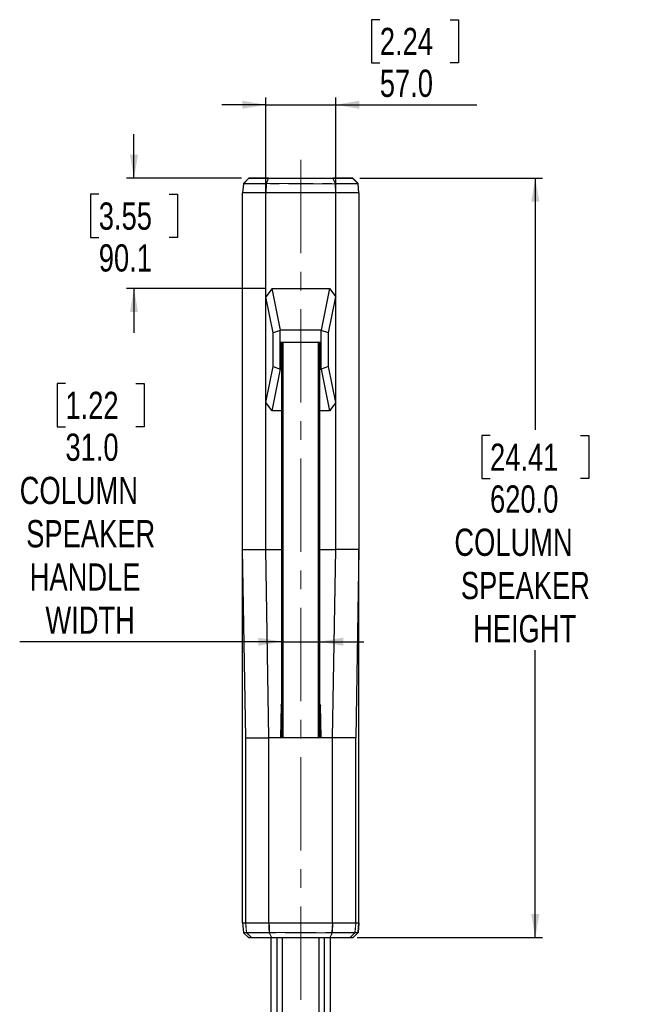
# Model space of a CAD drawing. Header units: millimetres. Extents: x 0 to 5046, y 0 to 3564.
# Tile 9 of 17: x 2194 to 2693, y 1781 to 2584. Entities that reach past the tile are written whole.
import ezdxf

# ---------------------------------------------------------------- set-up
doc = ezdxf.new("R2010")
doc.units = ezdxf.units.MM
doc.header["$LTSCALE"] = 6
doc.linetypes.add('CENTERX2', pattern=[20.32, 12.7, -2.54, 2.54, -2.54])
doc.linetypes.add('PHANTOM', pattern=[12.7, 6.35, -1.27, 1.27, -1.27, 1.27, -1.27])
doc.layers.add('SLD-0', color=7, linetype='Continuous')
doc.styles.add('SLDTEXTSTYLE0', font='TXT', dxfattribs={"width": 0.75})
doc.dimstyles.new('SLDDIMSTYLE0', dxfattribs={"dimtxt": 22.225, "dimasz": 19.2, "dimexe": 0, "dimexo": 0.0625, "dimgap": 5.55625, "dimtad": 0, "dimtih": 1, "dimtoh": 1, "dimdec": 1, "dimrnd": 1e-09, "dimzin": 4, "dimdsep": 46, "dimtxsty": 'SLDTEXTSTYLE0', "dimsah": 1, "dimcen": 0.09, "dimadec": 0, "dimazin": 1, "dimtfac": 1, "dimtdec": 1, "dimtofl": 0, "dimtmove": 0, "dimatfit": 3, "dimfxl": 1, "dimfrac": 2, "dimtolj": 1, "dimtzin": 12, "dimarcsym": 0})
doc.dimstyles.new('SLDDIMSTYLE5', dxfattribs={"dimtxt": 22.225, "dimasz": 19.2, "dimexe": 0, "dimexo": 0.0625, "dimgap": 5.55625, "dimtad": 0, "dimtih": 1, "dimtoh": 1, "dimdec": 1, "dimrnd": 1e-09, "dimzin": 4, "dimdsep": 46, "dimtxsty": 'SLDTEXTSTYLE0', "dimsah": 1, "dimcen": 0.09, "dimadec": 0, "dimazin": 1, "dimtfac": 1, "dimtdec": 1, "dimtmove": 0, "dimatfit": 0, "dimfxl": 1, "dimfrac": 2, "dimtolj": 1, "dimtzin": 12, "dimarcsym": 0})
doc.dimstyles.new('SLDDIMSTYLE6', dxfattribs={"dimtxt": 22.225, "dimasz": 19.2, "dimexe": 0, "dimexo": 0.0625, "dimgap": 5.55625, "dimtad": 0, "dimtih": 1, "dimtoh": 1, "dimdec": 1, "dimrnd": 1e-09, "dimzin": 12, "dimdsep": 46, "dimtxsty": 'SLDTEXTSTYLE0', "dimsah": 1, "dimcen": 0.09, "dimadec": 0, "dimazin": 3, "dimtfac": 1, "dimtdec": 1, "dimtmove": 0, "dimatfit": 0, "dimfxl": 1, "dimfrac": 2, "dimtolj": 1, "dimtzin": 12, "dimarcsym": 0})

# ---------------------------------------------------------------- blocks, each defined once
blk = doc.blocks.new('_D_22')
at = {"layer": 'SLD-0', "color": 7, "transparency": 16777216}
for p, q in [((2471.95, 2454.93), (2621.06, 2454.93)), ((2615.06, 2454.93), (2615.06, 2249.48)), ((2578.12, 2244.97), (2571.36, 2244.97)), ((2571.36, 2244.97), (2571.36, 2209.66)), ((2652, 2244.97), (2658.76, 2244.97)), ((2658.76, 2244.97), (2658.76, 2209.66)), ((2571.36, 2209.66), (2578.12, 2209.66)), ((2658.76, 2209.66), (2652, 2209.66)), ((2615.06, 1834.93), (2615.06, 2069.58)), ((2469.69, 1834.93), (2621.06, 1834.93))]:
    blk.add_line(p, q, dxfattribs=at)
for points in [[(2615.06, 2454.93), (2611.76, 2435.73), (2618.36, 2435.73)], [(2615.06, 1834.93), (2618.36, 1854.13), (2611.76, 1854.13)]]:
    blk.add_solid(points, dxfattribs=at)
at = {"layer": 'SLD-0', "color": 7, "transparency": 16777216, "char_height": 22.225, "attachment_point": 1, "style": 'SLDTEXTSTYLE0'}
for s, insert in [('24.41', (2578.12, 2238.31)), ('620.0', (2578.12, 2204.17)), ('COLUMN', (2549.01, 2168.86)), ('SPEAKER', (2554.32, 2133.54)), ('HEIGHT', (2564.28, 2098.23))]:
    blk.add_mtext(s, dxfattribs=dict(at, insert=insert))
blk = doc.blocks.new('_D_24')
at = {"layer": 'SLD-0', "color": 7, "transparency": 16777216}
for p, q in [((2287.52, 2454.93), (2287.52, 2490.93)), ((2375.37, 2454.93), (2281.52, 2454.93)), ((2258.79, 2441.81), (2252.03, 2441.81)), ((2252.03, 2441.81), (2252.03, 2406.49)), ((2316.25, 2441.81), (2323.01, 2441.81)), ((2323.01, 2441.81), (2323.01, 2406.49)), ((2252.03, 2406.49), (2258.79, 2406.49)), ((2323.01, 2406.49), (2316.25, 2406.49)), ((2394.2, 2364.83), (2281.52, 2364.83)), ((2287.52, 2364.83), (2287.52, 2328.83))]:
    blk.add_line(p, q, dxfattribs=at)
for points in [[(2287.52, 2454.93), (2290.82, 2474.13), (2284.22, 2474.13)], [(2287.52, 2364.83), (2284.22, 2345.63), (2290.82, 2345.63)]]:
    blk.add_solid(points, dxfattribs=at)
at = {"layer": 'SLD-0', "color": 7, "transparency": 16777216, "char_height": 22.225, "attachment_point": 1, "style": 'SLDTEXTSTYLE0'}
for s, insert in [('3.55', (2258.79, 2435.14)), ('90.1', (2258.79, 2401))]:
    blk.add_mtext(s, dxfattribs=dict(at, insert=insert))
blk = doc.blocks.new('_D_25')
at = {"layer": 'SLD-0', "color": 7, "transparency": 16777216}
for p, q in [((2488.17, 2584.38), (2481.41, 2584.38)), ((2481.41, 2584.38), (2481.41, 2549.07)), ((2545.63, 2584.38), (2552.39, 2584.38)), ((2552.39, 2584.38), (2552.39, 2549.07)), ((2481.41, 2549.07), (2488.17, 2549.07)), ((2552.39, 2549.07), (2545.63, 2549.07)), ((2395.16, 2364.01), (2395.16, 2520.93)), ((2452.16, 2364.01), (2452.16, 2520.93)), ((2395.16, 2514.93), (2359.16, 2514.93)), ((2395.16, 2514.93), (2452.16, 2514.93)), ((2452.16, 2514.93), (2567.34, 2514.93))]:
    blk.add_line(p, q, dxfattribs=at)
for points in [[(2395.16, 2514.93), (2375.96, 2518.23), (2375.96, 2511.63)], [(2452.16, 2514.93), (2471.36, 2511.63), (2471.36, 2518.23)]]:
    blk.add_solid(points, dxfattribs=at)
at = {"layer": 'SLD-0', "color": 7, "transparency": 16777216, "char_height": 22.225, "attachment_point": 1, "style": 'SLDTEXTSTYLE0'}
for s, insert in [('2.24', (2488.17, 2577.72)), ('57.0', (2488.17, 2543.58))]:
    blk.add_mtext(s, dxfattribs=dict(at, insert=insert))
blk = doc.blocks.new('_D_26')
at = {"layer": 'SLD-0', "color": 7, "transparency": 16777216}
for p, q in [((2231.56, 2287.26), (2224.8, 2287.26)), ((2224.8, 2287.26), (2224.8, 2251.95)), ((2289.02, 2287.26), (2295.78, 2287.26)), ((2295.78, 2287.26), (2295.78, 2251.95)), ((2224.8, 2251.95), (2231.56, 2251.95)), ((2295.78, 2251.95), (2289.02, 2251.95)), ((2408.14, 2076.56), (2194.23, 2076.56)), ((2408.14, 2076.56), (2439.17, 2076.56)), ((2439.17, 2076.56), (2475.17, 2076.56))]:
    blk.add_line(p, q, dxfattribs=at)
for points in [[(2408.14, 2076.56), (2388.94, 2079.86), (2388.94, 2073.26)], [(2439.17, 2076.56), (2458.37, 2073.26), (2458.37, 2079.86)]]:
    blk.add_solid(points, dxfattribs=at)
at = {"layer": 'SLD-0', "color": 7, "transparency": 16777216, "char_height": 22.225, "attachment_point": 1, "style": 'SLDTEXTSTYLE0'}
for s, insert in [('1.22', (2231.56, 2280.6)), ('31.0', (2231.56, 2246.46)), ('COLUMN', (2194.23, 2211.15)), ('SPEAKER', (2199.54, 2175.83)), ('HANDLE', (2202.4, 2140.52)), ('WIDTH', (2215.24, 2105.21))]:
    blk.add_mtext(s, dxfattribs=dict(at, insert=insert))

msp = doc.modelspace()

# ---------------------------------------------------------------- linework, layer by layer
at = {"color": 7, "linetype": 'Continuous', "lineweight": 25}
for p, q in [((2381.012023, 2454.783903), (2376.95829, 2450.73017)), ((2397.39394, 2454.93035), (2381.365576, 2454.93035)), ((2397.39394, 2454.93035), (2449.922999, 2454.93035)), ((2465.951363, 2454.93035), (2449.922999, 2454.93035)), ((2470.358649, 2450.73017), (2466.304917, 2454.783903)), ((2376.813746, 2450.420195), (2376.158469, 2442.93035)), ((2471.15847, 2442.93035), (2470.503193, 2450.420195)), ((2376.1584, 2151.93098), (2376.1584, 2442.93035)), ((2378.189341, 2442.93035), (2376.158419, 2442.93035)), ((2395.15808, 2442.93035), (2378.189341, 2442.93035)), ((2395.158221, 2358.008775), (2395.15808, 2442.93035)), ((2395.390685, 2442.93035), (2395.158103, 2442.93035)), ((2451.941973, 2442.93035), (2395.372305, 2442.93035)), ((2452.158835, 2442.93035), (2451.963005, 2442.93035)), ((2452.158631, 2358.008775), (2452.158835, 2442.93035)), ((2469.141983, 2442.93035), (2452.158847, 2442.93035)), ((2471.15852, 2442.93035), (2469.141983, 2442.93035)), ((2471.158539, 2442.93035), (2471.158539, 2151.93098)), ((2400.204727, 2364.833011), (2395.158263, 2358.008808)), ((2406.962351, 2330.813466), (2400.204727, 2364.833011)), ((2400.204727, 2364.833011), (2447.112212, 2364.833011)), ((2447.112212, 2364.833011), (2440.354589, 2330.813466)), ((2447.112212, 2364.833011), (2452.158631, 2358.008775)), ((2395.15822, 2271.836997), (2395.158221, 2358.008775)), ((2400.993592, 2328.633416), (2395.158423, 2358.008775)), ((2446.323347, 2328.633416), (2452.158676, 2358.008808)), ((2452.158517, 2271.836997), (2452.158516, 2358.008775)), ((2406.916031, 2330.750832), (2400.993592, 2328.633416)), ((2400.993592, 2301.212468), (2400.993592, 2328.633416)), ((2406.916031, 2330.750832), (2406.962351, 2330.813466)), ((2406.916031, 2299.095053), (2406.916031, 2330.750832)), ((2440.354589, 2330.813466), (2406.962351, 2330.813466)), ((2440.400908, 2330.750832), (2440.354589, 2330.813466)), ((2446.323347, 2328.633416), (2440.400908, 2330.750832)), ((2440.400908, 2299.095053), (2440.400908, 2330.750832)), ((2446.323347, 2301.212468), (2446.323347, 2328.633416)), ((2407.45847, 2299.032418), (2407.45847, 2321.093927)), ((2407.45847, 2321.093927), (2408.142213, 2321.08796)), ((2407.45847, 2321.093927), (2409.161394, 2321.093927)), ((2408.142114, 2321.087961), (2409.161394, 2321.093928)), ((2408.142114, 1998.013055), (2408.142114, 2321.087961)), ((2409.161394, 1998.007088), (2409.161394, 2321.093928)), ((2409.161394, 2321.093928), (2438.155347, 2321.093928)), ((2438.155347, 1998.007088), (2438.155347, 2321.093928)), ((2438.155347, 2321.093928), (2439.174627, 2321.087961)), ((2438.155347, 2321.093927), (2439.85847, 2321.093927)), ((2439.174627, 1998.013055), (2439.174627, 2321.087961)), ((2439.174726, 2321.08796), (2439.85847, 2321.093927)), ((2439.174726, 2298.386295), (2439.174726, 2321.08796)), ((2439.85847, 2321.093927), (2439.85847, 2299.032418)), ((2395.158422, 2271.836997), (2400.993592, 2301.212468)), ((2400.993592, 2301.212468), (2406.916031, 2299.095053)), ((2446.323347, 2301.212468), (2440.400908, 2299.095053)), ((2452.15864, 2271.836989), (2446.323347, 2301.212468)), ((2400.204727, 2265.012874), (2406.962351, 2299.032418)), ((2406.962351, 2299.032418), (2406.916031, 2299.095053)), ((2406.962351, 2299.032418), (2407.45847, 2299.032418)), ((2407.45847, 2299.032418), (2408.142114, 2298.386389)), ((2439.85847, 2299.032418), (2439.174726, 2298.386295)), ((2439.85847, 2299.032418), (2440.354589, 2299.032418)), ((2440.354589, 2299.032418), (2440.400908, 2299.095053)), ((2440.354589, 2299.032418), (2447.112212, 2265.012874)), ((2395.158052, 2151.930724), (2395.15822, 2271.836997)), ((2400.204727, 2265.012874), (2395.15831, 2271.836997)), ((2452.158629, 2271.836997), (2447.112212, 2265.012874)), ((2452.158847, 2151.930724), (2452.158629, 2271.836997)), ((2408.142114, 2265.012874), (2400.204727, 2265.012874)), ((2447.112212, 2265.012874), (2439.174627, 2265.012874)), ((2378.675741, 1998.011339), (2376.158407, 2151.93098)), ((2376.158426, 2151.93098), (2395.158052, 2151.930724)), ((2395.158092, 2151.930724), (2408.142114, 2151.930724)), ((2397.675366, 1998.010512), (2395.158093, 2151.930724)), ((2439.174627, 2151.930724), (2452.158847, 2151.930724)), ((2449.641559, 1998.010516), (2452.158847, 2151.930711)), ((2471.158555, 2151.930984), (2452.158846, 2151.930724)), ((2471.158532, 2151.93098), (2468.641198, 1998.011339)), ((2407.628204, 2024.691929), (2407.082523, 1998.007923)), ((2408.142114, 2023.453625), (2407.628204, 2024.691929)), ((2407.628217, 2024.691938), (2408.142114, 2025.62001)), ((2439.688768, 2024.691955), (2439.174627, 2025.59898)), ((2439.688765, 2024.691955), (2439.174627, 2023.470558)), ((2440.234416, 1998.007923), (2439.688761, 2024.691956)), ((2378.675713, 1998.011344), (2397.675366, 1998.010512)), ((2378.675738, 1846.93035), (2378.675741, 1998.011339)), ((2397.67537, 1846.93035), (2397.675393, 1998.010509)), ((2407.082451, 1998.007906), (2397.67538, 1998.010509)), ((2440.234488, 1998.007087), (2407.082451, 1998.007087)), ((2408.142114, 1998.015783), (2407.082616, 1998.007084)), ((2409.161394, 1998.007088), (2408.142114, 1998.013055)), ((2438.155347, 1998.007088), (2409.161394, 1998.007088)), ((2439.174627, 1998.013055), (2438.155347, 1998.007088)), ((2440.234323, 1998.007084), (2439.174627, 1998.015784)), ((2449.641559, 1998.010509), (2440.234488, 1998.007906)), ((2468.641175, 1998.011339), (2449.641546, 1998.010509)), ((2449.641565, 1846.93035), (2449.641559, 1998.010509)), ((2468.641192, 1846.93035), (2468.641175, 1998.011339)), ((2376.158103, 1846.93035), (2376.839625, 1839.140523)), ((2376.158406, 1846.93035), (2378.191972, 1846.93035)), ((2376.159318, 1846.93035), (2378.189756, 1846.93035)), ((2378.191972, 1846.93035), (2378.488577, 1846.93035)), ((2378.704607, 1846.93035), (2378.663588, 1846.93035)), ((2378.675746, 1846.93035), (2397.528999, 1846.93035)), ((2378.79935, 1846.93035), (2378.704607, 1846.93035)), ((2378.79935, 1846.93035), (2397.527995, 1846.93035)), ((2397.532741, 1846.93035), (2397.67537, 1846.93035)), ((2397.67537, 1846.93035), (2449.641565, 1846.93035)), ((2397.889143, 1846.93035), (2449.427789, 1846.93035)), ((2449.641566, 1846.93035), (2468.641192, 1846.93035)), ((2449.788914, 1846.93035), (2468.51759, 1846.93035)), ((2468.653351, 1846.93035), (2471.158836, 1846.93035)), ((2468.828362, 1846.93035), (2469.144452, 1846.93035)), ((2469.144452, 1846.93035), (2471.158534, 1846.93035)), ((2470.478676, 1839.156086), (2471.158836, 1846.93035)), ((2471.158836, 1846.93035), (2471.158838, 1846.93035)), ((2376.838269, 1839.156001), (2376.839625, 1839.140523)), ((2376.934662, 1838.902046), (2376.992386, 1838.836625)), ((2376.992377, 1838.836616), (2381.015568, 1835.012872)), ((2381.130206, 1834.948142), (2381.111312, 1834.951736)), ((2381.160927, 1834.936702), (2381.166592, 1834.935641)), ((2381.166161, 1834.935633), (2381.166162, 1834.935633)), ((2381.166202, 1834.935633), (2381.166275, 1834.935633)), ((2381.166409, 1834.935639), (2383.536713, 1834.935639)), ((2381.222336, 1834.93035), (2381.222536, 1834.93035)), ((2381.222536, 1834.93035), (2383.592687, 1834.93035)), ((2399.415523, 1407.43035), (2399.415523, 1834.93035)), ((2399.743262, 1834.935592), (2399.788454, 1834.931637)), ((2399.784655, 1834.930351), (2399.816852, 1834.94125)), ((2404.405315, 1407.43035), (2404.405315, 1834.93035)), ((2408.794101, 1407.43035), (2408.794101, 1834.93035)), ((2438.522838, 1407.43035), (2438.522838, 1834.930352)), ((2442.911624, 1407.43035), (2442.911624, 1834.930352)), ((2447.488412, 1835.004771), (2447.412906, 1835.067661)), ((2447.525934, 1834.930356), (2447.532184, 1834.936608)), ((2447.901416, 1407.43035), (2447.901416, 1834.930353)), ((2463.724252, 1834.93035), (2466.094403, 1834.93035)), ((2463.780226, 1834.935639), (2466.15053, 1834.935639)), ((2466.094403, 1834.93035), (2466.094603, 1834.93035)), ((2466.150347, 1834.935641), (2466.156013, 1834.936702)), ((2466.150667, 1834.935633), (2466.150739, 1834.935633)), ((2466.150779, 1834.935633), (2466.15078, 1834.935633)), ((2466.205627, 1834.951736), (2466.186733, 1834.948142)), ((2466.30137, 1835.01287), (2466.301264, 1835.012876)), ((2466.301294, 1835.012844), (2470.324398, 1838.836506)), ((2470.324675, 1838.836726), (2470.43055, 1838.982527)), ((2470.461859, 1839.063999), (2470.461872, 1839.06412))]:
    msp.add_line(p, q, dxfattribs=at)
at = {"color": 8, "linetype": 'PHANTOM', "lineweight": 18}
for p, q in [((2377.055517, 2450.73017), (2381.10925, 2454.783903)), ((2381.10925, 2454.783903), (2397.137614, 2454.783903)), ((2397.137614, 2454.783903), (2395.3973, 2450.73017)), ((2395.653626, 2450.73017), (2397.39394, 2454.783903)), ((2397.39394, 2454.93035), (2397.39394, 2454.783903)), ((2449.922999, 2454.783903), (2397.39394, 2454.783903)), ((2449.922999, 2454.783903), (2449.922999, 2454.93035)), ((2449.922999, 2454.783903), (2451.663313, 2450.73017)), ((2451.919639, 2450.73017), (2450.179325, 2454.783903)), ((2450.179325, 2454.783903), (2466.207689, 2454.783903)), ((2466.207689, 2454.783903), (2470.261422, 2450.73017)), ((2376.295446, 2442.93035), (2376.950723, 2450.420195)), ((2376.950723, 2450.420195), (2395.292506, 2450.420195)), ((2395.3973, 2450.73017), (2377.055517, 2450.73017)), ((2395.292506, 2450.420195), (2395.011188, 2442.93035)), ((2395.372305, 2442.930355), (2395.653627, 2450.420236)), ((2395.653626, 2450.73017), (2395.653626, 2450.420236)), ((2395.653626, 2450.73017), (2451.663313, 2450.73017)), ((2451.663313, 2450.420195), (2395.653627, 2450.420236)), ((2451.663313, 2450.420195), (2451.663313, 2450.73017)), ((2451.663313, 2450.420195), (2451.941973, 2442.930364)), ((2470.261422, 2450.73017), (2451.919639, 2450.73017)), ((2452.305751, 2442.93035), (2452.024433, 2450.420195)), ((2452.024433, 2450.420195), (2470.366216, 2450.420195)), ((2470.366216, 2450.420195), (2471.021493, 2442.93035)), ((2376.839961, 1839.154648), (2376.159318, 1846.93035)), ((2378.663588, 1846.93035), (2379.322895, 1839.18123)), ((2379.458683, 1839.180899), (2378.79935, 1846.93035)), ((2449.427789, 1846.93035), (2449.12636, 1839.172895)), ((2449.497668, 1839.176138), (2449.788914, 1846.93035)), ((2468.51759, 1846.93035), (2467.85826, 1839.18089)), ((2467.994044, 1839.18123), (2468.653351, 1846.93035)), ((2376.839929, 1839.154648), (2376.839659, 1839.140526)), ((2376.992386, 1838.836625), (2376.993289, 1838.836505)), ((2381.016267, 1835.013005), (2376.993289, 1838.836505)), ((2379.349684, 1839.178668), (2379.322895, 1839.18123)), ((2381.016267, 1835.013005), (2383.149522, 1835.012818)), ((2383.421176, 1835.006717), (2383.386515, 1835.012867)), ((2383.480253, 1835.012942), (2383.421176, 1835.006717)), ((2398.180378, 1839.176162), (2449.12636, 1839.172895)), ((2447.637504, 1835.012414), (2447.488412, 1835.004771)), ((2449.370633, 1838.845408), (2449.386388, 1838.856955)), ((2463.895763, 1835.006717), (2463.837119, 1835.013432)), ((2463.930429, 1835.012871), (2463.895763, 1835.006717)), ((2463.930429, 1835.012871), (2464.167417, 1835.012818)), ((2464.167417, 1835.012818), (2466.300672, 1835.013005)), ((2467.746807, 1838.862039), (2467.747316, 1838.835596)), ((2470.324982, 1838.837124), (2470.324676, 1838.836725))]:
    msp.add_line(p, q, dxfattribs=at)
at = {"color": 7, "linetype": 'Continuous', "lineweight": 25, "flags": 128}
for points in [[(2376.158406, 1846.93035), (2376.158402, 2017.730702), (2376.158405, 2151.93098)], [(2471.158534, 1846.93035), (2471.158533, 2017.730702), (2471.158534, 2151.93098)], [(2471.158838, 1846.93035), (2470.791, 1842.725951), (2470.501981, 1839.422449)], [(2383.630013, 1834.93035), (2392.676804, 1834.93035), (2399.784655, 1834.93035)], [(2399.784655, 1834.93035), (2426.519998, 1834.93035), (2447.525934, 1834.930353)], [(2447.525934, 1834.930353), (2456.576148, 1834.93035), (2463.686926, 1834.93035)], [(2470.324676, 1838.836725), (2468.071625, 1836.695366), (2466.30137, 1835.01287)]]:
    msp.add_lwpolyline(points, dxfattribs=at)
at = {"color": 8, "linetype": 'PHANTOM', "lineweight": 18, "flags": 128}
for points in [[(2397.527995, 1846.93035), (2397.690997, 1842.588113), (2397.819062, 1839.176414)], [(2398.180378, 1839.176162), (2398.01729, 1843.518453), (2397.889143, 1846.93035)], [(2376.83997, 1839.154649), (2378.230139, 1839.154797), (2379.322341, 1839.154678)], [(2376.993289, 1838.836505), (2378.383413, 1838.836128), (2379.475846, 1838.83567)], [(2379.458683, 1839.180899), (2389.740539, 1839.178388), (2397.819062, 1839.176414)], [(2379.569623, 1838.835596), (2381.759565, 1836.694912), (2383.480253, 1835.012942)], [(2397.930265, 1838.85681), (2387.64865, 1838.859737), (2379.570142, 1838.862078)], [(2383.149522, 1835.012818), (2383.282237, 1835.012847), (2383.386515, 1835.012867)], [(2383.480253, 1835.012942), (2384.389556, 1835.0131), (2385.103993, 1835.013235)], [(2385.103993, 1835.013235), (2393.240926, 1835.012793), (2399.634127, 1835.012591)], [(2399.667105, 1835.017118), (2398.6945, 1837.167312), (2397.930265, 1838.85681)], [(2449.121008, 1838.845373), (2420.594193, 1838.851852), (2398.180215, 1838.856981)], [(2398.180215, 1838.856981), (2399.139794, 1836.735005), (2399.893764, 1835.067668)], [(2399.893764, 1835.067668), (2426.504488, 1835.067666), (2447.412906, 1835.067661)], [(2447.412906, 1835.067661), (2448.369447, 1837.183182), (2449.121008, 1838.845373)], [(2447.637504, 1835.012414), (2448.608127, 1837.159009), (2449.370633, 1838.845408)], [(2447.637504, 1835.012414), (2456.709219, 1835.012866), (2463.83712, 1835.013431)], [(2449.386388, 1838.856955), (2459.668223, 1838.859758), (2467.746807, 1838.862039)], [(2449.497668, 1839.176138), (2459.779595, 1839.178789), (2467.85826, 1839.18089)], [(2467.747316, 1838.835596), (2465.557634, 1836.695183), (2463.83712, 1835.013431)], [(2466.300672, 1835.013005), (2468.55353, 1837.154179), (2470.323632, 1838.83653)], [(2470.323632, 1838.83653), (2468.933526, 1838.836131), (2467.841101, 1838.835677)], [(2467.994598, 1839.154675), (2469.384694, 1839.155159), (2470.476911, 1839.155533)], [(2470.476911, 1839.155533), (2470.477899, 1839.155843), (2470.478676, 1839.156086)], [(2470.478676, 1839.156086), (2470.478676, 1839.156079), (2470.47867, 1839.155999)]]:
    msp.add_lwpolyline(points, dxfattribs=at)
at = {"color": 7, "linetype": 'Continuous', "lineweight": 25}
for centre, start, end in [((2381.365576, 2454.43035), 89.999999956, 134.999999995), ((2465.951363, 2454.43035), 45.000000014, 90.000000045), ((2377.311843, 2450.376617), 135, 175.000000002), ((2470.005096, 2450.376617), 5, 44.999999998)]:
    msp.add_arc(centre, 0.5, start, end, dxfattribs=at)
at = {"color": 8, "linetype": 'PHANTOM', "lineweight": 18}
for centre, radius, start, end in [((2381.060636, 2454.701299), 0.095847, 59.522449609, 120.477550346), ((2381.379713, 2454.608059), 0.322601, 92.511560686, 146.969643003), ((2397.408077, 2454.608059), 0.322601, 92.511560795, 146.969643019), ((2397.265777, 2454.230708), 0.567847, 76.955969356, 103.044030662), ((2449.908862, 2454.608059), 0.322601, 33.030356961, 87.488439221), ((2450.051162, 2454.230708), 0.567847, 76.955969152, 103.044030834), ((2465.937226, 2454.608059), 0.322601, 33.030357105, 87.488439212), ((2466.256303, 2454.701299), 0.095847, 59.522450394, 120.477549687), ((2376.83899, 2450.342551), 0.081644, 82.578561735, 108.010957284), ((2377.362849, 2450.381669), 0.515016, 135.447037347, 175.339911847), ((2376.828741, 2448.243992), 2.179619, 86.791777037, 89.453358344), ((2377.545484, 2450.391824), 0.595437, 145.37300492, 177.269003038), ((2376.9924, 2450.691658), 0.051446, 86.157627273, 131.531295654), ((2376.988466, 2450.563335), 0.179805, 68.104713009, 87.647066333), ((2395.887267, 2450.391824), 0.595437, 145.373004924, 177.269003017), ((2395.44739, 2447.28918), 3.134844, 89.819474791, 92.831985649), ((2395.517301, 2450.245075), 0.499718, 89.671569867, 103.894657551), ((2396.387089, 2450.408242), 0.929956, 158.783643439, 179.028610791), ((2395.452093, 2445.099657), 5.324353, 87.830779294, 89.944318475), ((2395.517856, 2450.106979), 0.63781, 77.709402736, 89.792485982), ((2451.799084, 2450.106979), 0.63781, 90.207514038, 102.290597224), ((2451.864846, 2445.099654), 5.324356, 90.055681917, 92.169231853), ((2451.799638, 2450.245075), 0.499718, 76.105342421, 90.328430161), ((2450.92985, 2450.408242), 0.929956, 0.971389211, 21.21635656), ((2451.869549, 2447.289179), 3.134844, 87.168014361, 90.180525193), ((2451.429672, 2450.391824), 0.595437, 2.730997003, 34.626995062), ((2470.328473, 2450.563335), 0.179805, 92.352933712, 111.895286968), ((2469.771455, 2450.391824), 0.595437, 2.730996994, 34.626995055), ((2470.324539, 2450.691658), 0.051446, 48.468704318, 93.842372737), ((2469.95409, 2450.381669), 0.515016, 4.660088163, 44.552962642), ((2470.488198, 2448.243992), 2.179619, 90.546641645, 93.208222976), ((2470.477949, 2450.342551), 0.081644, 71.989042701, 97.421438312)]:
    msp.add_arc(centre, radius, start, end, dxfattribs=at)
at = {"color": 7, "linetype": 'Continuous', "lineweight": 25}
msp.add_open_spline([(2376.158469, 2442.93035), (2376.164806, 2442.93037), (2376.17748, 2442.930409), (2376.256124, 2442.93037), (2376.295446, 2442.93035)], degree=3, dxfattribs=at)
for points, knots in [([(2395.011188, 2442.93035), (2395.035805, 2442.930359), (2395.085034, 2442.930378), (2395.174608, 2442.930416), (2395.271243, 2442.930382), (2395.338612, 2442.930364), (2395.372305, 2442.930355)], [0, 0, 0, 0, 0.2499847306, 0.4999211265, 0.7498969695, 1, 1, 1, 1]), ([(2452.305751, 2442.93035), (2452.28096, 2442.93035), (2452.230995, 2442.93035), (2452.14042, 2442.93035), (2452.043153, 2442.93035), (2451.97578, 2442.93035), (2451.941973, 2442.93035)], [0, 0, 0, 0, 0.2498337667, 0.5035212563, 0.7508711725, 1, 1, 1, 1]), ([(2397.527995, 1846.93035), (2397.587346, 1846.93035), (2397.693313, 1846.93035), (2397.829315, 1846.93035), (2397.889143, 1846.93035)], [0, 0, 0, 0, 0.56009220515, 1, 1, 1, 1]), ([(2449.788914, 1846.93035), (2449.764398, 1846.93035), (2449.715184, 1846.93035), (2449.624992, 1846.93035), (2449.528475, 1846.93035), (2449.461139, 1846.93035), (2449.427789, 1846.93035)], [0, 0, 0, 0, 0.2490834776, 0.5000306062, 0.7523759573, 1, 1, 1, 1]), ([(2468.653351, 1846.93035), (2468.644023, 1846.93035), (2468.625366, 1846.93035), (2468.553515, 1846.93035), (2468.51759, 1846.93035)], [0, 0, 0, 0, 0.4999999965, 1, 1, 1, 1]), ([(2376.840358, 1839.140598), (2376.840573, 1839.138808), (2376.841755, 1839.128984), (2376.846761, 1839.096674), (2376.863284, 1839.030264), (2376.893043, 1838.964423), (2376.921548, 1838.920367), (2376.930729, 1838.907371), (2376.933593, 1838.903493), (2376.934662, 1838.902046)], [0, 0, 0, 0, 0.0218753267, 0.1200630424, 0.3691393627, 0.8176701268, 0.9402634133, 0.9776984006, 1, 1, 1, 1]), ([(2381.015568, 1835.012872), (2381.046079, 1834.989165), (2381.107154, 1834.941713), (2381.184054, 1834.934139), (2381.222536, 1834.93035)], [0, 0, 0, 0, 0.4995853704, 1, 1, 1, 1]), ([(2381.222536, 1834.93035), (2381.184231, 1834.934146), (2381.107688, 1834.941733), (2381.046723, 1834.989261), (2381.016267, 1835.013005)], [0, 0, 0, 0, 0.50044089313, 1, 1, 1, 1]), ([(2383.536623, 1834.935655), (2383.541197, 1834.93545), (2383.550345, 1834.935041), (2383.576776, 1834.93545), (2383.589992, 1834.935655)], [0, 0, 0, 0, 0.4999948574, 1, 1, 1, 1]), ([(2383.592687, 1834.93035), (2383.593741, 1834.93035), (2383.595603, 1834.93035), (2383.601442, 1834.93035), (2383.603977, 1834.93035)], [0, 0, 0, 0, 0.565833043, 1, 1, 1, 1]), ([(2383.603977, 1834.93035), (2383.607901, 1834.93035), (2383.614987, 1834.93035), (2383.625376, 1834.93035), (2383.630013, 1834.93035)], [0, 0, 0, 0, 0.5536010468, 1, 1, 1, 1]), ([(2399.634127, 1835.012591), (2399.644594, 1835.000364), (2399.665711, 1834.975697), (2399.703225, 1834.950078), (2399.743285, 1834.933349), (2399.770953, 1834.931344), (2399.784655, 1834.930351)], [0, 0, 0, 0, 0.248094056, 0.50049502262, 0.75264168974, 1, 1, 1, 1]), ([(2447.488412, 1835.004771), (2447.494707, 1834.999481), (2447.512166, 1834.98481), (2447.53483, 1834.956799), (2447.533197, 1834.944335), (2447.532184, 1834.936608)], [0, 0, 0, 0, 0.1764333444, 0.4894093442, 1, 1, 1, 1]), ([(2449.126361, 1839.172905), (2449.129821, 1839.169705), (2449.161551, 1839.14036), (2449.211133, 1839.071419), (2449.282006, 1838.985868), (2449.330858, 1838.921411), (2449.360862, 1838.886183), (2449.374298, 1838.870713), (2449.380665, 1838.863436), (2449.3839, 1838.859829), (2449.385423, 1838.858036), (2449.386154, 1838.857293), (2449.386324, 1838.857027), (2449.386362, 1838.856939), (2449.386369, 1838.856908), (2449.386372, 1838.856897)], [0, 0, 0, 0, 0.0279771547, 0.2565671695, 0.5052604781, 0.7521198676, 0.8759568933, 0.9380619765, 0.9699762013, 0.986805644, 0.9959376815, 0.9988204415, 0.9996230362, 0.9998646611, 1, 1, 1, 1]), ([(2449.370633, 1838.845408), (2449.353442, 1838.865324), (2449.323524, 1838.899983), (2449.261414, 1838.977284), (2449.20648, 1839.049018), (2449.167026, 1839.109976), (2449.146459, 1839.142699), (2449.13836, 1839.159637), (2449.133121, 1839.166652), (2449.130968, 1839.168552), (2449.130294, 1839.169034), (2449.130075, 1839.169162), (2449.13, 1839.169205)], [0, 0, 0, 0, 0.2860252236, 0.4977740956, 0.7481036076, 0.8821152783, 0.946310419, 0.982284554, 0.9950336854, 0.9984811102, 0.9994808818, 1, 1, 1, 1]), ([(2463.686926, 1834.93035), (2463.692744, 1834.93035), (2463.70303, 1834.93035), (2463.709954, 1834.93035), (2463.712962, 1834.93035)], [0, 0, 0, 0, 0.5656295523, 1, 1, 1, 1]), ([(2463.712962, 1834.93035), (2463.716106, 1834.93035), (2463.721788, 1834.93035), (2463.723491, 1834.93035), (2463.724252, 1834.93035)], [0, 0, 0, 0, 0.5533722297, 1, 1, 1, 1]), ([(2463.727598, 1834.93568), (2463.740759, 1834.935477), (2463.767087, 1834.935072), (2463.776098, 1834.93549), (2463.780605, 1834.935699)], [0, 0, 0, 0, 0.4998833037, 1, 1, 1, 1]), ([(2466.300672, 1835.013005), (2466.270216, 1834.989261), (2466.209251, 1834.941733), (2466.132708, 1834.934146), (2466.094403, 1834.93035)], [0, 0, 0, 0, 0.4995591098, 1, 1, 1, 1]), ([(2466.094403, 1834.93035), (2466.132885, 1834.934139), (2466.209785, 1834.941712), (2466.270858, 1834.989164), (2466.30137, 1835.01287)], [0, 0, 0, 0, 0.500414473, 1, 1, 1, 1]), ([(2470.43055, 1838.982527), (2470.428224, 1838.977828), (2470.414623, 1838.950351), (2470.392708, 1838.916552), (2470.358454, 1838.872071), (2470.337288, 1838.850468), (2470.323632, 1838.83653)], [0, 0, 0, 0, 0.0860472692, 0.5031529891, 0.6794256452, 1, 1, 1, 1]), ([(2470.430579, 1838.982514), (2470.436759, 1838.996128), (2470.44705, 1839.018798), (2470.456916, 1839.047396), (2470.46636, 1839.078914), (2470.472973, 1839.109479), (2470.476888, 1839.137943), (2470.478135, 1839.150056), (2470.478526, 1839.154366), (2470.478636, 1839.155637), (2470.478664, 1839.155964), (2470.478672, 1839.156053), (2470.478674, 1839.156078), (2470.478675, 1839.156086)], [0, 0, 0, 0, 0.2473397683, 0.4118581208, 0.502458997, 0.7927520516, 0.9268269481, 0.9784642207, 0.9944324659, 0.9985157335, 0.9995827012, 0.9998725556, 1, 1, 1, 1]), ([(2470.476911, 1839.155533), (2470.472975, 1839.125779), (2470.464982, 1839.065358), (2470.442162, 1839.010406), (2470.430579, 1838.982514)], [0, 0, 0, 0, 0.492432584, 1, 1, 1, 1]), ([(2470.501981, 1839.422449), (2470.497633, 1839.372743), (2470.489865, 1839.283958), (2470.482092, 1839.195107), (2470.47867, 1839.155999)], [0, 0, 0, 0, 0.5598440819, 1, 1, 1, 1])]:
    msp.add_open_spline(points, degree=3, knots=knots, dxfattribs=at)
at = {"color": 8, "linetype": 'PHANTOM', "lineweight": 18}
for points, knots in [([(2376.993289, 1838.836505), (2376.953243, 1838.88253), (2376.87317, 1838.974559), (2376.850944, 1839.094605), (2376.839834, 1839.154614)], [0, 0, 0, 0, 0.500121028, 1, 1, 1, 1]), ([(2379.322895, 1839.18123), (2379.322792, 1839.176277), (2379.322606, 1839.167432), (2379.322422, 1839.158576), (2379.322341, 1839.154678)], [0, 0, 0, 0, 0.5599347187, 1, 1, 1, 1]), ([(2379.569623, 1838.835596), (2379.533974, 1838.856347), (2379.461689, 1838.898424), (2379.364079, 1839.004979), (2379.338088, 1839.098201), (2379.322341, 1839.154678)], [0, 0, 0, 0, 0.2772189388, 0.5621102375, 1, 1, 1, 1]), ([(2379.322341, 1839.154671), (2379.333209, 1839.095074), (2379.355164, 1838.974675), (2379.435397, 1838.882316), (2379.475915, 1838.835674)], [0, 0, 0, 0, 0.4949955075, 1, 1, 1, 1]), ([(2379.322895, 1839.18123), (2379.32972, 1839.149242), (2379.343559, 1839.084381), (2379.39801, 1838.995254), (2379.472965, 1838.917304), (2379.537991, 1838.88029), (2379.570049, 1838.862041)], [0, 0, 0, 0, 0.246660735, 0.5001612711, 0.7535778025, 1, 1, 1, 1]), ([(2379.458683, 1839.180899), (2379.435942, 1839.180023), (2379.390144, 1839.178258), (2379.363233, 1839.178531), (2379.349684, 1839.178668)], [0, 0, 0, 0, 0.49654201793, 1, 1, 1, 1]), ([(2379.570099, 1838.862079), (2379.541403, 1838.907665), (2379.483431, 1838.999757), (2379.466987, 1839.120117), (2379.458683, 1839.180899)], [0, 0, 0, 0, 0.4950029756, 1, 1, 1, 1]), ([(2379.475845, 1838.835669), (2379.487324, 1838.830579), (2379.510281, 1838.8204), (2379.549843, 1838.830531), (2379.569623, 1838.835596)], [0, 0, 0, 0, 0.5000290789, 1, 1, 1, 1]), ([(2379.475846, 1838.83567), (2380.205785, 1838.122115), (2381.509249, 1836.847912), (2382.812906, 1835.573575), (2383.386515, 1835.012867)], [0, 0, 0, 0, 0.5600000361, 1, 1, 1, 1]), ([(2379.570142, 1838.862078), (2379.570052, 1838.857143), (2379.56989, 1838.848309), (2379.569705, 1838.839488), (2379.569623, 1838.835596)], [0, 0, 0, 0, 0.5587630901, 1, 1, 1, 1]), ([(2381.016267, 1835.013005), (2381.016059, 1835.012946), (2381.015688, 1835.012841), (2381.015605, 1835.012862), (2381.015568, 1835.012872)], [0, 0, 0, 0, 0.5600893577, 1, 1, 1, 1]), ([(2383.386515, 1835.012867), (2383.420991, 1834.986689), (2383.482554, 1834.939943), (2383.559036, 1834.933281), (2383.592687, 1834.93035)], [0, 0, 0, 0, 0.5600135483, 1, 1, 1, 1]), ([(2383.630013, 1834.93035), (2383.598812, 1834.935182), (2383.543101, 1834.94381), (2383.499455, 1834.991821), (2383.480253, 1835.012942)], [0, 0, 0, 0, 0.5600613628, 1, 1, 1, 1]), ([(2397.819062, 1839.176414), (2397.843465, 1839.175317), (2397.89278, 1839.173101), (2397.982696, 1839.172182), (2398.079714, 1839.172977), (2398.147054, 1839.175108), (2398.180378, 1839.176162)], [0, 0, 0, 0, 0.2474292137, 0.4999986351, 0.7525687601, 1, 1, 1, 1]), ([(2397.819062, 1839.176414), (2397.840075, 1839.143471), (2397.882778, 1839.076529), (2397.972086, 1838.985708), (2398.073102, 1838.908125), (2398.144774, 1838.873826), (2398.18003, 1838.856954)], [0, 0, 0, 0, 0.2461425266, 0.5001861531, 0.7541322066, 1, 1, 1, 1]), ([(2397.819078, 1839.176414), (2397.826674, 1839.116897), (2397.84207, 1838.996271), (2397.900609, 1838.903704), (2397.930265, 1838.85681)], [0, 0, 0, 0, 0.4934036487, 1, 1, 1, 1]), ([(2397.930265, 1838.85681), (2397.96948, 1838.849732), (2398.047912, 1838.835577), (2398.136114, 1838.849846), (2398.180215, 1838.856981)], [0, 0, 0, 0, 0.4999945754, 1, 1, 1, 1]), ([(2398.18003, 1838.856954), (2398.180383, 1838.902421), (2398.181099, 1838.994569), (2398.18062, 1839.115102), (2398.180378, 1839.176162)], [0, 0, 0, 0, 0.4934161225, 1, 1, 1, 1]), ([(2399.667105, 1835.017118), (2399.661738, 1835.015656), (2399.651802, 1835.01295), (2399.639695, 1835.012704), (2399.634127, 1835.012591)], [0, 0, 0, 0, 0.5401279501, 1, 1, 1, 1]), ([(2399.893751, 1835.067662), (2399.853822, 1835.051696), (2399.774191, 1835.019854), (2399.702733, 1835.018028), (2399.667105, 1835.017118)], [0, 0, 0, 0, 0.5014244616, 1, 1, 1, 1]), ([(2399.816852, 1834.94125), (2399.786694, 1834.948365), (2399.73284, 1834.96107), (2399.687191, 1834.999992), (2399.667105, 1835.017118)], [0, 0, 0, 0, 0.5600000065, 1, 1, 1, 1]), ([(2399.816852, 1834.94125), (2399.829062, 1834.954059), (2399.853567, 1834.979767), (2399.880325, 1835.038295), (2399.893751, 1835.067662)], [0, 0, 0, 0, 0.4982369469, 1, 1, 1, 1]), ([(2447.532184, 1834.936608), (2447.551785, 1834.944259), (2447.590712, 1834.959454), (2447.62198, 1834.994843), (2447.637504, 1835.012414)], [0, 0, 0, 0, 0.50352567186, 1, 1, 1, 1]), ([(2449.125595, 1839.170774), (2449.125586, 1839.170775), (2449.125558, 1839.170775), (2449.125459, 1839.170758), (2449.125093, 1839.170681), (2449.124277, 1839.17037), (2449.123316, 1839.16968), (2449.122436, 1839.168642), (2449.119327, 1839.162324), (2449.128243, 1839.099689), (2449.11773, 1838.981977), (2449.119868, 1838.892869), (2449.121008, 1838.845373)], [0, 0, 0, 0, 0.0000717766, 0.0002297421, 0.0008116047, 0.0031194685, 0.0072783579, 0.0102935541, 0.0141296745, 0.0642444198, 0.5012306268, 1, 1, 1, 1]), ([(2449.121008, 1838.845373), (2449.16505, 1838.838294), (2449.253134, 1838.824134), (2449.331467, 1838.838317), (2449.370633, 1838.845408)], [0, 0, 0, 0, 0.5000017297, 1, 1, 1, 1]), ([(2449.127846, 1839.172846), (2449.161866, 1839.172004), (2449.230651, 1839.170303), (2449.330069, 1839.170218), (2449.422262, 1839.171919), (2449.472711, 1839.174742), (2449.497668, 1839.176138)], [0, 0, 0, 0, 0.2472267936, 0.4998701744, 0.7525805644, 1, 1, 1, 1]), ([(2449.386421, 1838.856962), (2449.415182, 1838.902435), (2449.473492, 1838.994626), (2449.489537, 1839.115091), (2449.497668, 1839.176138)], [0, 0, 0, 0, 0.4932407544, 1, 1, 1, 1]), ([(2463.83712, 1835.013431), (2463.811985, 1834.987082), (2463.767096, 1834.940022), (2463.711425, 1834.933306), (2463.686926, 1834.93035)], [0, 0, 0, 0, 0.559922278, 1, 1, 1, 1]), ([(2463.724252, 1834.93035), (2463.76724, 1834.935175), (2463.844004, 1834.943792), (2463.904021, 1834.991764), (2463.930429, 1835.012871)], [0, 0, 0, 0, 0.5599955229, 1, 1, 1, 1]), ([(2467.841101, 1838.835677), (2467.111163, 1838.122125), (2465.807699, 1836.84792), (2464.504041, 1835.573582), (2463.930429, 1835.012871)], [0, 0, 0, 0, 0.5599980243, 1, 1, 1, 1]), ([(2466.301264, 1835.012876), (2466.301229, 1835.012873), (2466.301147, 1835.012865), (2466.300846, 1835.012954), (2466.300672, 1835.013005)], [0, 0, 0, 0, 0.42219704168, 1, 1, 1, 1]), ([(2467.85826, 1839.18089), (2467.849952, 1839.1201), (2467.833501, 1838.999723), (2467.775514, 1838.907627), (2467.74681, 1838.862039)], [0, 0, 0, 0, 0.5050007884, 1, 1, 1, 1]), ([(2467.74684, 1838.862017), (2467.778904, 1838.880264), (2467.843942, 1838.917278), (2467.918913, 1838.995232), (2467.973377, 1839.084368), (2467.987218, 1839.149238), (2467.994044, 1839.18123)], [0, 0, 0, 0, 0.2464187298, 0.4998351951, 0.7533375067, 1, 1, 1, 1]), ([(2467.994598, 1839.154675), (2467.986472, 1839.118941), (2467.969997, 1839.046487), (2467.893534, 1838.928425), (2467.802479, 1838.870617), (2467.747316, 1838.835596)], [0, 0, 0, 0, 0.2772447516, 0.5621442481, 1, 1, 1, 1]), ([(2467.747316, 1838.835596), (2467.767097, 1838.830532), (2467.806662, 1838.820404), (2467.829621, 1838.830585), (2467.841102, 1838.835676)], [0, 0, 0, 0, 0.4999701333, 1, 1, 1, 1]), ([(2467.841032, 1838.835682), (2467.881548, 1838.882323), (2467.961777, 1838.97468), (2467.983731, 1839.095076), (2467.994598, 1839.154671)], [0, 0, 0, 0, 0.5050048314, 1, 1, 1, 1]), ([(2467.85826, 1839.18089), (2467.883728, 1839.179992), (2467.929208, 1839.178388), (2467.95563, 1839.178583), (2467.967255, 1839.178668)], [0, 0, 0, 0, 0.5599828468, 1, 1, 1, 1]), ([(2467.967255, 1839.178668), (2467.974553, 1839.178934), (2467.987584, 1839.179408), (2467.99207, 1839.180673), (2467.994044, 1839.18123)], [0, 0, 0, 0, 0.5599999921, 1, 1, 1, 1]), ([(2467.994044, 1839.18123), (2467.994147, 1839.176275), (2467.994333, 1839.167426), (2467.994517, 1839.158571), (2467.994598, 1839.154675)], [0, 0, 0, 0, 0.55996291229, 1, 1, 1, 1]), ([(2470.323632, 1838.83653), (2470.323815, 1838.836438), (2470.324143, 1838.836275), (2470.324513, 1838.836587), (2470.324676, 1838.836725)], [0, 0, 0, 0, 0.559700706, 1, 1, 1, 1])]:
    msp.add_open_spline(points, degree=3, knots=knots, dxfattribs=at)
at = {"layer": 'SLD-0', "color": 7, "linetype": 'CENTERX2', "lineweight": 18}
msp.add_line((2423.65847, 2470.039103), (2423.65847, 453.33035), dxfattribs=at)

# ---------------------------------------------------------------- dimensions: what is measured, and where the dimension line sits
at = {"layer": 'SLD-0', "color": 7}
dim = msp.add_linear_dim(base=(2452.158631, 2551.910278), p1=(2395.158308, 2358.008775), p2=(2452.158631, 2358.008775), dimstyle='SLDDIMSTYLE5', dxfattribs=at)
dim.commit()
dim.dimension.update_dxf_attribs({"geometry": '_D_25', "text_midpoint": (2516.902737, 2551.910278), "dimtype": 160})
dim = msp.add_linear_dim(base=(2287.518578, 2364.833011), p1=(2381.365576, 2454.93035), p2=(2400.204727, 2364.833011), angle=90, dimstyle='SLDDIMSTYLE6', dxfattribs=at)
dim.commit()
dim.dimension.update_dxf_attribs({"geometry": '_D_24', "text_midpoint": (2287.518578, 2409.332259), "dimtype": 160})
dim = msp.add_linear_dim(base=(2615.063422, 1834.930319), p1=(2465.951363, 2454.93035), p2=(2463.686926, 1834.93035), angle=89.999988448, text='<>\\PCOLUMN\\PSPEAKER\\PHEIGHT', dimstyle='SLDDIMSTYLE0', dxfattribs=at)
dim.commit()
dim.dimension.update_dxf_attribs({"geometry": '_D_22', "text_midpoint": (2615.063488, 2159.531729), "dimtype": 160})
dim = msp.add_linear_dim(base=(2439.174627, 2184.16519), p1=(2408.142114, 2321.087961), p2=(2439.174627, 2321.087961), text='<>\\PCOLUMN\\PSPEAKER\\PHANDLE\\PWIDTH', dimstyle='SLDDIMSTYLE5', dxfattribs=at)
dim.commit()
dim.dimension.update_dxf_attribs({"geometry": '_D_26', "text_midpoint": (2260.287255, 2184.16519), "dimtype": 160})

doc.saveas('drawing.dxf')
